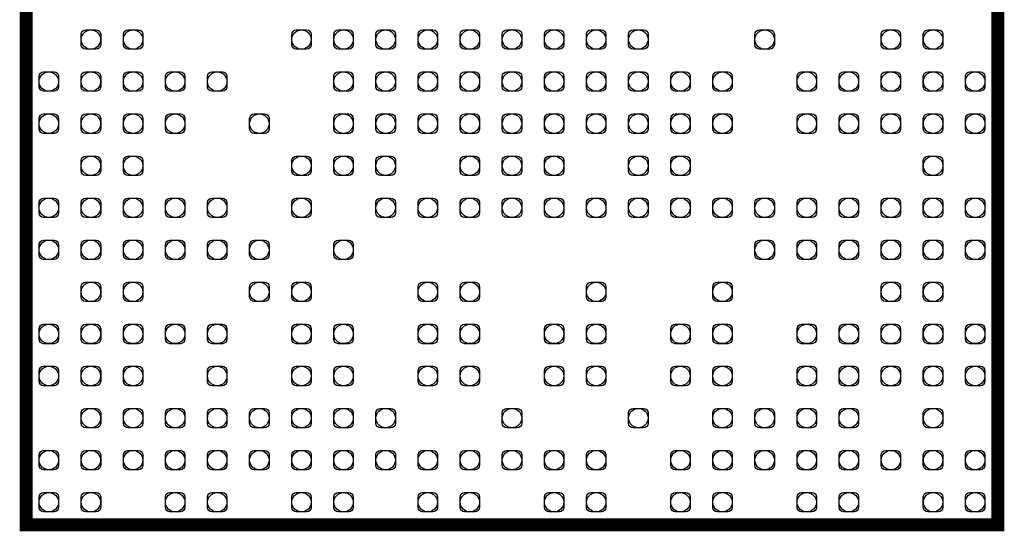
# Model space of a CAD drawing. Extents: x 3.3 to 101, y -2.6 to 59.9.
# Tile 3 of 7: x 34.6 to 49.8, y 16.5 to 24.4. Entities that reach past the tile are written whole.
import ezdxf

# ---------------------------------------------------------------- set-up
doc = ezdxf.new("R2010")
doc.units = 0
doc.header["$MEASUREMENT"] = 0
for name, color, linetype in [('PG_SILKSCREEN_TOP', 5, 'CONTINUOUS'), ('PIN_PASTEMASK_TOP', 8, 'CONTINUOUS'), ('PIN_TOP', 6, 'CONTINUOUS')]:
    doc.layers.add(name, color=color, linetype=linetype)

msp = doc.modelspace()

# ---------------------------------------------------------------- linework, layer by layer
at = {"layer": 'PG_SILKSCREEN_TOP', "const_width": 0.199898}
msp.add_lwpolyline([(34.663888, 31.630112), (34.663888, 16.629888), (49.664112, 16.629888), (49.664112, 31.630112)], close=True, dxfattribs=at)
at = {"layer": 'PIN_PASTEMASK_TOP'}
for points in [[(35.743896, 24.280114, -0.41413), (35.814, 24.21001), (35.814, 24.04999, -0.41413), (35.743896, 23.979886), (35.583876, 23.979886, -0.41413), (35.513772, 24.04999), (35.513772, 24.21001, -0.41413), (35.583876, 24.280114)], [(36.394136, 24.280114, -0.41413), (36.46424, 24.21001), (36.46424, 24.04999, -0.41413), (36.394136, 23.979886), (36.234116, 23.979886, -0.41413), (36.164012, 24.04999), (36.164012, 24.21001, -0.41413), (36.234116, 24.280114)], [(38.99408, 24.280114, -0.41413), (39.064184, 24.21001), (39.064184, 24.04999, -0.41413), (38.99408, 23.979886), (38.83406, 23.979886, -0.41413), (38.763956, 24.04999), (38.763956, 24.21001, -0.41413), (38.83406, 24.280114)], [(39.644066, 24.280114, -0.41413), (39.71417, 24.21001), (39.71417, 24.04999, -0.41413), (39.644066, 23.979886), (39.484046, 23.979886, -0.41413), (39.413942, 24.04999), (39.413942, 24.21001, -0.41413), (39.484046, 24.280114)], [(40.294052, 24.280114, -0.41413), (40.364156, 24.21001), (40.364156, 24.04999, -0.41413), (40.294052, 23.979886), (40.134032, 23.979886, -0.41413), (40.063928, 24.04999), (40.063928, 24.21001, -0.41413), (40.134032, 24.280114)], [(40.944038, 24.280114, -0.41413), (41.014142, 24.21001), (41.014142, 24.04999, -0.41413), (40.944038, 23.979886), (40.784018, 23.979886, -0.41413), (40.713914, 24.04999), (40.713914, 24.21001, -0.41413), (40.784018, 24.280114)], [(41.594024, 24.280114, -0.41413), (41.664128, 24.21001), (41.664128, 24.04999, -0.41413), (41.594024, 23.979886), (41.434004, 23.979886, -0.41413), (41.3639, 24.04999), (41.3639, 24.21001, -0.41413), (41.434004, 24.280114)], [(42.24401, 24.280114, -0.41413), (42.314114, 24.21001), (42.314114, 24.04999, -0.41413), (42.24401, 23.979886), (42.08399, 23.979886, -0.41413), (42.013886, 24.04999), (42.013886, 24.21001, -0.41413), (42.08399, 24.280114)], [(42.893996, 24.280114, -0.41413), (42.9641, 24.21001), (42.9641, 24.04999, -0.41413), (42.893996, 23.979886), (42.733976, 23.979886, -0.41413), (42.663872, 24.04999), (42.663872, 24.21001, -0.41413), (42.733976, 24.280114)], [(43.543982, 24.280114, -0.41413), (43.614086, 24.21001), (43.614086, 24.04999, -0.41413), (43.543982, 23.979886), (43.383962, 23.979886, -0.41413), (43.313858, 24.04999), (43.313858, 24.21001, -0.41413), (43.383962, 24.280114)], [(44.193968, 24.280114, -0.41413), (44.264072, 24.21001), (44.264072, 24.04999, -0.41413), (44.193968, 23.979886), (44.033948, 23.979886, -0.41413), (43.963844, 24.04999), (43.963844, 24.21001, -0.41413), (44.033948, 24.280114)], [(46.143926, 24.280114, -0.41413), (46.21403, 24.21001), (46.21403, 24.04999, -0.41413), (46.143926, 23.979886), (45.983906, 23.979886, -0.41413), (45.913802, 24.04999), (45.913802, 24.21001, -0.41413), (45.983906, 24.280114)], [(48.093884, 24.280114, -0.41413), (48.163988, 24.21001), (48.163988, 24.04999, -0.41413), (48.093884, 23.979886), (47.933864, 23.979886, -0.41413), (47.86376, 24.04999), (47.86376, 24.21001, -0.41413), (47.933864, 24.280114)], [(48.744124, 24.280114, -0.41413), (48.814228, 24.21001), (48.814228, 24.04999, -0.41413), (48.744124, 23.979886), (48.584104, 23.979886, -0.41413), (48.514, 24.04999), (48.514, 24.21001, -0.41413), (48.584104, 24.280114)], [(35.09391, 23.630128, -0.41413), (35.164014, 23.560024), (35.164014, 23.400004, -0.41413), (35.09391, 23.3299), (34.93389, 23.3299, -0.41413), (34.863786, 23.400004), (34.863786, 23.560024, -0.41413), (34.93389, 23.630128)], [(35.743896, 23.630128, -0.41413), (35.814, 23.560024), (35.814, 23.400004, -0.41413), (35.743896, 23.3299), (35.583876, 23.3299, -0.41413), (35.513772, 23.400004), (35.513772, 23.560024, -0.41413), (35.583876, 23.630128)], [(36.394136, 23.630128, -0.41413), (36.46424, 23.560024), (36.46424, 23.400004, -0.41413), (36.394136, 23.3299), (36.234116, 23.3299, -0.41413), (36.164012, 23.400004), (36.164012, 23.560024, -0.41413), (36.234116, 23.630128)], [(37.044122, 23.630128, -0.41413), (37.114226, 23.560024), (37.114226, 23.400004, -0.41413), (37.044122, 23.3299), (36.884102, 23.3299, -0.41413), (36.813998, 23.400004), (36.813998, 23.560024, -0.41413), (36.884102, 23.630128)], [(37.694108, 23.630128, -0.41413), (37.764212, 23.560024), (37.764212, 23.400004, -0.41413), (37.694108, 23.3299), (37.534088, 23.3299, -0.41413), (37.463984, 23.400004), (37.463984, 23.560024, -0.41413), (37.534088, 23.630128)], [(39.644066, 23.630128, -0.41413), (39.71417, 23.560024), (39.71417, 23.400004, -0.41413), (39.644066, 23.3299), (39.484046, 23.3299, -0.41413), (39.413942, 23.400004), (39.413942, 23.560024, -0.41413), (39.484046, 23.630128)], [(40.294052, 23.630128, -0.41413), (40.364156, 23.560024), (40.364156, 23.400004, -0.41413), (40.294052, 23.3299), (40.134032, 23.3299, -0.41413), (40.063928, 23.400004), (40.063928, 23.560024, -0.41413), (40.134032, 23.630128)], [(40.944038, 23.630128, -0.41413), (41.014142, 23.560024), (41.014142, 23.400004, -0.41413), (40.944038, 23.3299), (40.784018, 23.3299, -0.41413), (40.713914, 23.400004), (40.713914, 23.560024, -0.41413), (40.784018, 23.630128)], [(41.594024, 23.630128, -0.41413), (41.664128, 23.560024), (41.664128, 23.400004, -0.41413), (41.594024, 23.3299), (41.434004, 23.3299, -0.41413), (41.3639, 23.400004), (41.3639, 23.560024, -0.41413), (41.434004, 23.630128)], [(42.24401, 23.630128, -0.41413), (42.314114, 23.560024), (42.314114, 23.400004, -0.41413), (42.24401, 23.3299), (42.08399, 23.3299, -0.41413), (42.013886, 23.400004), (42.013886, 23.560024, -0.41413), (42.08399, 23.630128)], [(42.893996, 23.630128, -0.41413), (42.9641, 23.560024), (42.9641, 23.400004, -0.41413), (42.893996, 23.3299), (42.733976, 23.3299, -0.41413), (42.663872, 23.400004), (42.663872, 23.560024, -0.41413), (42.733976, 23.630128)], [(43.543982, 23.630128, -0.41413), (43.614086, 23.560024), (43.614086, 23.400004, -0.41413), (43.543982, 23.3299), (43.383962, 23.3299, -0.41413), (43.313858, 23.400004), (43.313858, 23.560024, -0.41413), (43.383962, 23.630128)], [(44.193968, 23.630128, -0.41413), (44.264072, 23.560024), (44.264072, 23.400004, -0.41413), (44.193968, 23.3299), (44.033948, 23.3299, -0.41413), (43.963844, 23.400004), (43.963844, 23.560024, -0.41413), (44.033948, 23.630128)], [(44.843954, 23.630128, -0.41413), (44.914058, 23.560024), (44.914058, 23.400004, -0.41413), (44.843954, 23.3299), (44.683934, 23.3299, -0.41413), (44.61383, 23.400004), (44.61383, 23.560024, -0.41413), (44.683934, 23.630128)], [(45.49394, 23.630128, -0.41413), (45.564044, 23.560024), (45.564044, 23.400004, -0.41413), (45.49394, 23.3299), (45.33392, 23.3299, -0.41413), (45.263816, 23.400004), (45.263816, 23.560024, -0.41413), (45.33392, 23.630128)], [(46.793912, 23.630128, -0.41413), (46.864016, 23.560024), (46.864016, 23.400004, -0.41413), (46.793912, 23.3299), (46.633892, 23.3299, -0.41413), (46.563788, 23.400004), (46.563788, 23.560024, -0.41413), (46.633892, 23.630128)], [(47.443898, 23.630128, -0.41413), (47.514002, 23.560024), (47.514002, 23.400004, -0.41413), (47.443898, 23.3299), (47.283878, 23.3299, -0.41413), (47.213774, 23.400004), (47.213774, 23.560024, -0.41413), (47.283878, 23.630128)], [(48.093884, 23.630128, -0.41413), (48.163988, 23.560024), (48.163988, 23.400004, -0.41413), (48.093884, 23.3299), (47.933864, 23.3299, -0.41413), (47.86376, 23.400004), (47.86376, 23.560024, -0.41413), (47.933864, 23.630128)], [(48.744124, 23.630128, -0.41413), (48.814228, 23.560024), (48.814228, 23.400004, -0.41413), (48.744124, 23.3299), (48.584104, 23.3299, -0.41413), (48.514, 23.400004), (48.514, 23.560024, -0.41413), (48.584104, 23.630128)], [(49.39411, 23.630128, -0.41413), (49.464214, 23.560024), (49.464214, 23.400004, -0.41413), (49.39411, 23.3299), (49.23409, 23.3299, -0.41413), (49.163986, 23.400004), (49.163986, 23.560024, -0.41413), (49.23409, 23.630128)], [(35.09391, 22.980142, -0.41413), (35.164014, 22.910038), (35.164014, 22.750018, -0.41413), (35.09391, 22.679914), (34.93389, 22.679914, -0.41413), (34.863786, 22.750018), (34.863786, 22.910038, -0.41413), (34.93389, 22.980142)], [(35.743896, 22.980142, -0.41413), (35.814, 22.910038), (35.814, 22.750018, -0.41413), (35.743896, 22.679914), (35.583876, 22.679914, -0.41413), (35.513772, 22.750018), (35.513772, 22.910038, -0.41413), (35.583876, 22.980142)], [(36.394136, 22.980142, -0.41413), (36.46424, 22.910038), (36.46424, 22.750018, -0.41413), (36.394136, 22.679914), (36.234116, 22.679914, -0.41413), (36.164012, 22.750018), (36.164012, 22.910038, -0.41413), (36.234116, 22.980142)], [(37.044122, 22.980142, -0.41413), (37.114226, 22.910038), (37.114226, 22.750018, -0.41413), (37.044122, 22.679914), (36.884102, 22.679914, -0.41413), (36.813998, 22.750018), (36.813998, 22.910038, -0.41413), (36.884102, 22.980142)], [(38.344094, 22.980142, -0.41413), (38.414198, 22.910038), (38.414198, 22.750018, -0.41413), (38.344094, 22.679914), (38.184074, 22.679914, -0.41413), (38.11397, 22.750018), (38.11397, 22.910038, -0.41413), (38.184074, 22.980142)], [(39.644066, 22.980142, -0.41413), (39.71417, 22.910038), (39.71417, 22.750018, -0.41413), (39.644066, 22.679914), (39.484046, 22.679914, -0.41413), (39.413942, 22.750018), (39.413942, 22.910038, -0.41413), (39.484046, 22.980142)], [(40.294052, 22.980142, -0.41413), (40.364156, 22.910038), (40.364156, 22.750018, -0.41413), (40.294052, 22.679914), (40.134032, 22.679914, -0.41413), (40.063928, 22.750018), (40.063928, 22.910038, -0.41413), (40.134032, 22.980142)], [(40.944038, 22.980142, -0.41413), (41.014142, 22.910038), (41.014142, 22.750018, -0.41413), (40.944038, 22.679914), (40.784018, 22.679914, -0.41413), (40.713914, 22.750018), (40.713914, 22.910038, -0.41413), (40.784018, 22.980142)], [(41.594024, 22.980142, -0.41413), (41.664128, 22.910038), (41.664128, 22.750018, -0.41413), (41.594024, 22.679914), (41.434004, 22.679914, -0.41413), (41.3639, 22.750018), (41.3639, 22.910038, -0.41413), (41.434004, 22.980142)], [(42.24401, 22.980142, -0.41413), (42.314114, 22.910038), (42.314114, 22.750018, -0.41413), (42.24401, 22.679914), (42.08399, 22.679914, -0.41413), (42.013886, 22.750018), (42.013886, 22.910038, -0.41413), (42.08399, 22.980142)], [(42.893996, 22.980142, -0.41413), (42.9641, 22.910038), (42.9641, 22.750018, -0.41413), (42.893996, 22.679914), (42.733976, 22.679914, -0.41413), (42.663872, 22.750018), (42.663872, 22.910038, -0.41413), (42.733976, 22.980142)], [(43.543982, 22.980142, -0.41413), (43.614086, 22.910038), (43.614086, 22.750018, -0.41413), (43.543982, 22.679914), (43.383962, 22.679914, -0.41413), (43.313858, 22.750018), (43.313858, 22.910038, -0.41413), (43.383962, 22.980142)], [(44.193968, 22.980142, -0.41413), (44.264072, 22.910038), (44.264072, 22.750018, -0.41413), (44.193968, 22.679914), (44.033948, 22.679914, -0.41413), (43.963844, 22.750018), (43.963844, 22.910038, -0.41413), (44.033948, 22.980142)], [(44.843954, 22.980142, -0.41413), (44.914058, 22.910038), (44.914058, 22.750018, -0.41413), (44.843954, 22.679914), (44.683934, 22.679914, -0.41413), (44.61383, 22.750018), (44.61383, 22.910038, -0.41413), (44.683934, 22.980142)], [(45.49394, 22.980142, -0.41413), (45.564044, 22.910038), (45.564044, 22.750018, -0.41413), (45.49394, 22.679914), (45.33392, 22.679914, -0.41413), (45.263816, 22.750018), (45.263816, 22.910038, -0.41413), (45.33392, 22.980142)], [(46.793912, 22.980142, -0.41413), (46.864016, 22.910038), (46.864016, 22.750018, -0.41413), (46.793912, 22.679914), (46.633892, 22.679914, -0.41413), (46.563788, 22.750018), (46.563788, 22.910038, -0.41413), (46.633892, 22.980142)], [(47.443898, 22.980142, -0.41413), (47.514002, 22.910038), (47.514002, 22.750018, -0.41413), (47.443898, 22.679914), (47.283878, 22.679914, -0.41413), (47.213774, 22.750018), (47.213774, 22.910038, -0.41413), (47.283878, 22.980142)], [(48.093884, 22.980142, -0.41413), (48.163988, 22.910038), (48.163988, 22.750018, -0.41413), (48.093884, 22.679914), (47.933864, 22.679914, -0.41413), (47.86376, 22.750018), (47.86376, 22.910038, -0.41413), (47.933864, 22.980142)], [(48.744124, 22.980142, -0.41413), (48.814228, 22.910038), (48.814228, 22.750018, -0.41413), (48.744124, 22.679914), (48.584104, 22.679914, -0.41413), (48.514, 22.750018), (48.514, 22.910038, -0.41413), (48.584104, 22.980142)], [(49.39411, 22.980142, -0.41413), (49.464214, 22.910038), (49.464214, 22.750018, -0.41413), (49.39411, 22.679914), (49.23409, 22.679914, -0.41413), (49.163986, 22.750018), (49.163986, 22.910038, -0.41413), (49.23409, 22.980142)], [(35.743896, 22.330156, -0.41413), (35.814, 22.260052), (35.814, 22.100032, -0.41413), (35.743896, 22.029928), (35.583876, 22.029928, -0.41413), (35.513772, 22.100032), (35.513772, 22.260052, -0.41413), (35.583876, 22.330156)], [(36.394136, 22.330156, -0.41413), (36.46424, 22.260052), (36.46424, 22.100032, -0.41413), (36.394136, 22.029928), (36.234116, 22.029928, -0.41413), (36.164012, 22.100032), (36.164012, 22.260052, -0.41413), (36.234116, 22.330156)], [(38.99408, 22.330156, -0.41413), (39.064184, 22.260052), (39.064184, 22.100032, -0.41413), (38.99408, 22.029928), (38.83406, 22.029928, -0.41413), (38.763956, 22.100032), (38.763956, 22.260052, -0.41413), (38.83406, 22.330156)], [(39.644066, 22.330156, -0.41413), (39.71417, 22.260052), (39.71417, 22.100032, -0.41413), (39.644066, 22.029928), (39.484046, 22.029928, -0.41413), (39.413942, 22.100032), (39.413942, 22.260052, -0.41413), (39.484046, 22.330156)], [(40.294052, 22.330156, -0.41413), (40.364156, 22.260052), (40.364156, 22.100032, -0.41413), (40.294052, 22.029928), (40.134032, 22.029928, -0.41413), (40.063928, 22.100032), (40.063928, 22.260052, -0.41413), (40.134032, 22.330156)], [(41.594024, 22.330156, -0.41413), (41.664128, 22.260052), (41.664128, 22.100032, -0.41413), (41.594024, 22.029928), (41.434004, 22.029928, -0.41413), (41.3639, 22.100032), (41.3639, 22.260052, -0.41413), (41.434004, 22.330156)], [(42.24401, 22.330156, -0.41413), (42.314114, 22.260052), (42.314114, 22.100032, -0.41413), (42.24401, 22.029928), (42.08399, 22.029928, -0.41413), (42.013886, 22.100032), (42.013886, 22.260052, -0.41413), (42.08399, 22.330156)], [(42.893996, 22.330156, -0.41413), (42.9641, 22.260052), (42.9641, 22.100032, -0.41413), (42.893996, 22.029928), (42.733976, 22.029928, -0.41413), (42.663872, 22.100032), (42.663872, 22.260052, -0.41413), (42.733976, 22.330156)], [(44.193968, 22.330156, -0.41413), (44.264072, 22.260052), (44.264072, 22.100032, -0.41413), (44.193968, 22.029928), (44.033948, 22.029928, -0.41413), (43.963844, 22.100032), (43.963844, 22.260052, -0.41413), (44.033948, 22.330156)], [(44.843954, 22.330156, -0.41413), (44.914058, 22.260052), (44.914058, 22.100032, -0.41413), (44.843954, 22.029928), (44.683934, 22.029928, -0.41413), (44.61383, 22.100032), (44.61383, 22.260052, -0.41413), (44.683934, 22.330156)], [(48.744124, 22.330156, -0.41413), (48.814228, 22.260052), (48.814228, 22.100032, -0.41413), (48.744124, 22.029928), (48.584104, 22.029928, -0.41413), (48.514, 22.100032), (48.514, 22.260052, -0.41413), (48.584104, 22.330156)], [(35.09391, 21.68017, -0.41413), (35.164014, 21.610066), (35.164014, 21.450046, -0.41413), (35.09391, 21.379942), (34.93389, 21.379942, -0.41413), (34.863786, 21.450046), (34.863786, 21.610066, -0.41413), (34.93389, 21.68017)], [(35.743896, 21.68017, -0.41413), (35.814, 21.610066), (35.814, 21.450046, -0.41413), (35.743896, 21.379942), (35.583876, 21.379942, -0.41413), (35.513772, 21.450046), (35.513772, 21.610066, -0.41413), (35.583876, 21.68017)], [(36.394136, 21.68017, -0.41413), (36.46424, 21.610066), (36.46424, 21.450046, -0.41413), (36.394136, 21.379942), (36.234116, 21.379942, -0.41413), (36.164012, 21.450046), (36.164012, 21.610066, -0.41413), (36.234116, 21.68017)], [(37.044122, 21.68017, -0.41413), (37.114226, 21.610066), (37.114226, 21.450046, -0.41413), (37.044122, 21.379942), (36.884102, 21.379942, -0.41413), (36.813998, 21.450046), (36.813998, 21.610066, -0.41413), (36.884102, 21.68017)], [(37.694108, 21.68017, -0.41413), (37.764212, 21.610066), (37.764212, 21.450046, -0.41413), (37.694108, 21.379942), (37.534088, 21.379942, -0.41413), (37.463984, 21.450046), (37.463984, 21.610066, -0.41413), (37.534088, 21.68017)], [(38.99408, 21.68017, -0.41413), (39.064184, 21.610066), (39.064184, 21.450046, -0.41413), (38.99408, 21.379942), (38.83406, 21.379942, -0.41413), (38.763956, 21.450046), (38.763956, 21.610066, -0.41413), (38.83406, 21.68017)], [(40.294052, 21.68017, -0.41413), (40.364156, 21.610066), (40.364156, 21.450046, -0.41413), (40.294052, 21.379942), (40.134032, 21.379942, -0.41413), (40.063928, 21.450046), (40.063928, 21.610066, -0.41413), (40.134032, 21.68017)], [(40.944038, 21.68017, -0.41413), (41.014142, 21.610066), (41.014142, 21.450046, -0.41413), (40.944038, 21.379942), (40.784018, 21.379942, -0.41413), (40.713914, 21.450046), (40.713914, 21.610066, -0.41413), (40.784018, 21.68017)], [(41.594024, 21.68017, -0.41413), (41.664128, 21.610066), (41.664128, 21.450046, -0.41413), (41.594024, 21.379942), (41.434004, 21.379942, -0.41413), (41.3639, 21.450046), (41.3639, 21.610066, -0.41413), (41.434004, 21.68017)], [(42.24401, 21.68017, -0.41413), (42.314114, 21.610066), (42.314114, 21.450046, -0.41413), (42.24401, 21.379942), (42.08399, 21.379942, -0.41413), (42.013886, 21.450046), (42.013886, 21.610066, -0.41413), (42.08399, 21.68017)], [(42.893996, 21.68017, -0.41413), (42.9641, 21.610066), (42.9641, 21.450046, -0.41413), (42.893996, 21.379942), (42.733976, 21.379942, -0.41413), (42.663872, 21.450046), (42.663872, 21.610066, -0.41413), (42.733976, 21.68017)], [(43.543982, 21.68017, -0.41413), (43.614086, 21.610066), (43.614086, 21.450046, -0.41413), (43.543982, 21.379942), (43.383962, 21.379942, -0.41413), (43.313858, 21.450046), (43.313858, 21.610066, -0.41413), (43.383962, 21.68017)], [(44.193968, 21.68017, -0.41413), (44.264072, 21.610066), (44.264072, 21.450046, -0.41413), (44.193968, 21.379942), (44.033948, 21.379942, -0.41413), (43.963844, 21.450046), (43.963844, 21.610066, -0.41413), (44.033948, 21.68017)], [(44.843954, 21.68017, -0.41413), (44.914058, 21.610066), (44.914058, 21.450046, -0.41413), (44.843954, 21.379942), (44.683934, 21.379942, -0.41413), (44.61383, 21.450046), (44.61383, 21.610066, -0.41413), (44.683934, 21.68017)], [(45.49394, 21.68017, -0.41413), (45.564044, 21.610066), (45.564044, 21.450046, -0.41413), (45.49394, 21.379942), (45.33392, 21.379942, -0.41413), (45.263816, 21.450046), (45.263816, 21.610066, -0.41413), (45.33392, 21.68017)], [(46.143926, 21.68017, -0.41413), (46.21403, 21.610066), (46.21403, 21.450046, -0.41413), (46.143926, 21.379942), (45.983906, 21.379942, -0.41413), (45.913802, 21.450046), (45.913802, 21.610066, -0.41413), (45.983906, 21.68017)], [(46.793912, 21.68017, -0.41413), (46.864016, 21.610066), (46.864016, 21.450046, -0.41413), (46.793912, 21.379942), (46.633892, 21.379942, -0.41413), (46.563788, 21.450046), (46.563788, 21.610066, -0.41413), (46.633892, 21.68017)], [(47.443898, 21.68017, -0.41413), (47.514002, 21.610066), (47.514002, 21.450046, -0.41413), (47.443898, 21.379942), (47.283878, 21.379942, -0.41413), (47.213774, 21.450046), (47.213774, 21.610066, -0.41413), (47.283878, 21.68017)], [(48.093884, 21.68017, -0.41413), (48.163988, 21.610066), (48.163988, 21.450046, -0.41413), (48.093884, 21.379942), (47.933864, 21.379942, -0.41413), (47.86376, 21.450046), (47.86376, 21.610066, -0.41413), (47.933864, 21.68017)], [(48.744124, 21.68017, -0.41413), (48.814228, 21.610066), (48.814228, 21.450046, -0.41413), (48.744124, 21.379942), (48.584104, 21.379942, -0.41413), (48.514, 21.450046), (48.514, 21.610066, -0.41413), (48.584104, 21.68017)], [(49.39411, 21.68017, -0.41413), (49.464214, 21.610066), (49.464214, 21.450046, -0.41413), (49.39411, 21.379942), (49.23409, 21.379942, -0.41413), (49.163986, 21.450046), (49.163986, 21.610066, -0.41413), (49.23409, 21.68017)], [(35.09391, 21.030184, -0.41413), (35.164014, 20.96008), (35.164014, 20.80006, -0.41413), (35.09391, 20.729956), (34.93389, 20.729956, -0.41413), (34.863786, 20.80006), (34.863786, 20.96008, -0.41413), (34.93389, 21.030184)], [(35.743896, 21.030184, -0.41413), (35.814, 20.96008), (35.814, 20.80006, -0.41413), (35.743896, 20.729956), (35.583876, 20.729956, -0.41413), (35.513772, 20.80006), (35.513772, 20.96008, -0.41413), (35.583876, 21.030184)], [(36.394136, 21.030184, -0.41413), (36.46424, 20.96008), (36.46424, 20.80006, -0.41413), (36.394136, 20.729956), (36.234116, 20.729956, -0.41413), (36.164012, 20.80006), (36.164012, 20.96008, -0.41413), (36.234116, 21.030184)], [(37.044122, 21.030184, -0.41413), (37.114226, 20.96008), (37.114226, 20.80006, -0.41413), (37.044122, 20.729956), (36.884102, 20.729956, -0.41413), (36.813998, 20.80006), (36.813998, 20.96008, -0.41413), (36.884102, 21.030184)], [(37.694108, 21.030184, -0.41413), (37.764212, 20.96008), (37.764212, 20.80006, -0.41413), (37.694108, 20.729956), (37.534088, 20.729956, -0.41413), (37.463984, 20.80006), (37.463984, 20.96008, -0.41413), (37.534088, 21.030184)], [(38.344094, 21.030184, -0.41413), (38.414198, 20.96008), (38.414198, 20.80006, -0.41413), (38.344094, 20.729956), (38.184074, 20.729956, -0.41413), (38.11397, 20.80006), (38.11397, 20.96008, -0.41413), (38.184074, 21.030184)], [(39.644066, 21.030184, -0.41413), (39.71417, 20.96008), (39.71417, 20.80006, -0.41413), (39.644066, 20.729956), (39.484046, 20.729956, -0.41413), (39.413942, 20.80006), (39.413942, 20.96008, -0.41413), (39.484046, 21.030184)], [(46.143926, 21.030184, -0.41413), (46.21403, 20.96008), (46.21403, 20.80006, -0.41413), (46.143926, 20.729956), (45.983906, 20.729956, -0.41413), (45.913802, 20.80006), (45.913802, 20.96008, -0.41413), (45.983906, 21.030184)], [(46.793912, 21.030184, -0.41413), (46.864016, 20.96008), (46.864016, 20.80006, -0.41413), (46.793912, 20.729956), (46.633892, 20.729956, -0.41413), (46.563788, 20.80006), (46.563788, 20.96008, -0.41413), (46.633892, 21.030184)], [(47.443898, 21.030184, -0.41413), (47.514002, 20.96008), (47.514002, 20.80006, -0.41413), (47.443898, 20.729956), (47.283878, 20.729956, -0.41413), (47.213774, 20.80006), (47.213774, 20.96008, -0.41413), (47.283878, 21.030184)], [(48.093884, 21.030184, -0.41413), (48.163988, 20.96008), (48.163988, 20.80006, -0.41413), (48.093884, 20.729956), (47.933864, 20.729956, -0.41413), (47.86376, 20.80006), (47.86376, 20.96008, -0.41413), (47.933864, 21.030184)], [(48.744124, 21.030184, -0.41413), (48.814228, 20.96008), (48.814228, 20.80006, -0.41413), (48.744124, 20.729956), (48.584104, 20.729956, -0.41413), (48.514, 20.80006), (48.514, 20.96008, -0.41413), (48.584104, 21.030184)], [(49.39411, 21.030184, -0.41413), (49.464214, 20.96008), (49.464214, 20.80006, -0.41413), (49.39411, 20.729956), (49.23409, 20.729956, -0.41413), (49.163986, 20.80006), (49.163986, 20.96008, -0.41413), (49.23409, 21.030184)], [(35.743896, 20.380198, -0.41413), (35.814, 20.310094), (35.814, 20.150074, -0.41413), (35.743896, 20.07997), (35.583876, 20.07997, -0.41413), (35.513772, 20.150074), (35.513772, 20.310094, -0.41413), (35.583876, 20.380198)], [(36.394136, 20.380198, -0.41413), (36.46424, 20.310094), (36.46424, 20.150074, -0.41413), (36.394136, 20.07997), (36.234116, 20.07997, -0.41413), (36.164012, 20.150074), (36.164012, 20.310094, -0.41413), (36.234116, 20.380198)], [(38.344094, 20.380198, -0.41413), (38.414198, 20.310094), (38.414198, 20.150074, -0.41413), (38.344094, 20.07997), (38.184074, 20.07997, -0.41413), (38.11397, 20.150074), (38.11397, 20.310094, -0.41413), (38.184074, 20.380198)], [(38.99408, 20.380198, -0.41413), (39.064184, 20.310094), (39.064184, 20.150074, -0.41413), (38.99408, 20.07997), (38.83406, 20.07997, -0.41413), (38.763956, 20.150074), (38.763956, 20.310094, -0.41413), (38.83406, 20.380198)], [(40.944038, 20.380198, -0.41413), (41.014142, 20.310094), (41.014142, 20.150074, -0.41413), (40.944038, 20.07997), (40.784018, 20.07997, -0.41413), (40.713914, 20.150074), (40.713914, 20.310094, -0.41413), (40.784018, 20.380198)], [(41.594024, 20.380198, -0.41413), (41.664128, 20.310094), (41.664128, 20.150074, -0.41413), (41.594024, 20.07997), (41.434004, 20.07997, -0.41413), (41.3639, 20.150074), (41.3639, 20.310094, -0.41413), (41.434004, 20.380198)], [(43.543982, 20.380198, -0.41413), (43.614086, 20.310094), (43.614086, 20.150074, -0.41413), (43.543982, 20.07997), (43.383962, 20.07997, -0.41413), (43.313858, 20.150074), (43.313858, 20.310094, -0.41413), (43.383962, 20.380198)], [(45.49394, 20.380198, -0.41413), (45.564044, 20.310094), (45.564044, 20.150074, -0.41413), (45.49394, 20.07997), (45.33392, 20.07997, -0.41413), (45.263816, 20.150074), (45.263816, 20.310094, -0.41413), (45.33392, 20.380198)], [(48.093884, 20.380198, -0.41413), (48.163988, 20.310094), (48.163988, 20.150074, -0.41413), (48.093884, 20.07997), (47.933864, 20.07997, -0.41413), (47.86376, 20.150074), (47.86376, 20.310094, -0.41413), (47.933864, 20.380198)], [(48.744124, 20.380198, -0.41413), (48.814228, 20.310094), (48.814228, 20.150074, -0.41413), (48.744124, 20.07997), (48.584104, 20.07997, -0.41413), (48.514, 20.150074), (48.514, 20.310094, -0.41413), (48.584104, 20.380198)], [(35.09391, 19.730212, -0.41413), (35.164014, 19.660108), (35.164014, 19.500088, -0.41413), (35.09391, 19.429984), (34.93389, 19.429984, -0.41413), (34.863786, 19.500088), (34.863786, 19.660108, -0.41413), (34.93389, 19.730212)], [(35.743896, 19.730212, -0.41413), (35.814, 19.660108), (35.814, 19.500088, -0.41413), (35.743896, 19.429984), (35.583876, 19.429984, -0.41413), (35.513772, 19.500088), (35.513772, 19.660108, -0.41413), (35.583876, 19.730212)], [(36.394136, 19.730212, -0.41413), (36.46424, 19.660108), (36.46424, 19.500088, -0.41413), (36.394136, 19.429984), (36.234116, 19.429984, -0.41413), (36.164012, 19.500088), (36.164012, 19.660108, -0.41413), (36.234116, 19.730212)], [(37.044122, 19.730212, -0.41413), (37.114226, 19.660108), (37.114226, 19.500088, -0.41413), (37.044122, 19.429984), (36.884102, 19.429984, -0.41413), (36.813998, 19.500088), (36.813998, 19.660108, -0.41413), (36.884102, 19.730212)], [(37.694108, 19.730212, -0.41413), (37.764212, 19.660108), (37.764212, 19.500088, -0.41413), (37.694108, 19.429984), (37.534088, 19.429984, -0.41413), (37.463984, 19.500088), (37.463984, 19.660108, -0.41413), (37.534088, 19.730212)], [(38.99408, 19.730212, -0.41413), (39.064184, 19.660108), (39.064184, 19.500088, -0.41413), (38.99408, 19.429984), (38.83406, 19.429984, -0.41413), (38.763956, 19.500088), (38.763956, 19.660108, -0.41413), (38.83406, 19.730212)], [(39.644066, 19.730212, -0.41413), (39.71417, 19.660108), (39.71417, 19.500088, -0.41413), (39.644066, 19.429984), (39.484046, 19.429984, -0.41413), (39.413942, 19.500088), (39.413942, 19.660108, -0.41413), (39.484046, 19.730212)], [(40.944038, 19.730212, -0.41413), (41.014142, 19.660108), (41.014142, 19.500088, -0.41413), (40.944038, 19.429984), (40.784018, 19.429984, -0.41413), (40.713914, 19.500088), (40.713914, 19.660108, -0.41413), (40.784018, 19.730212)], [(41.594024, 19.730212, -0.41413), (41.664128, 19.660108), (41.664128, 19.500088, -0.41413), (41.594024, 19.429984), (41.434004, 19.429984, -0.41413), (41.3639, 19.500088), (41.3639, 19.660108, -0.41413), (41.434004, 19.730212)], [(42.893996, 19.730212, -0.41413), (42.9641, 19.660108), (42.9641, 19.500088, -0.41413), (42.893996, 19.429984), (42.733976, 19.429984, -0.41413), (42.663872, 19.500088), (42.663872, 19.660108, -0.41413), (42.733976, 19.730212)], [(43.543982, 19.730212, -0.41413), (43.614086, 19.660108), (43.614086, 19.500088, -0.41413), (43.543982, 19.429984), (43.383962, 19.429984, -0.41413), (43.313858, 19.500088), (43.313858, 19.660108, -0.41413), (43.383962, 19.730212)], [(44.843954, 19.730212, -0.41413), (44.914058, 19.660108), (44.914058, 19.500088, -0.41413), (44.843954, 19.429984), (44.683934, 19.429984, -0.41413), (44.61383, 19.500088), (44.61383, 19.660108, -0.41413), (44.683934, 19.730212)], [(45.49394, 19.730212, -0.41413), (45.564044, 19.660108), (45.564044, 19.500088, -0.41413), (45.49394, 19.429984), (45.33392, 19.429984, -0.41413), (45.263816, 19.500088), (45.263816, 19.660108, -0.41413), (45.33392, 19.730212)], [(46.793912, 19.730212, -0.41413), (46.864016, 19.660108), (46.864016, 19.500088, -0.41413), (46.793912, 19.429984), (46.633892, 19.429984, -0.41413), (46.563788, 19.500088), (46.563788, 19.660108, -0.41413), (46.633892, 19.730212)], [(47.443898, 19.730212, -0.41413), (47.514002, 19.660108), (47.514002, 19.500088, -0.41413), (47.443898, 19.429984), (47.283878, 19.429984, -0.41413), (47.213774, 19.500088), (47.213774, 19.660108, -0.41413), (47.283878, 19.730212)], [(48.093884, 19.730212, -0.41413), (48.163988, 19.660108), (48.163988, 19.500088, -0.41413), (48.093884, 19.429984), (47.933864, 19.429984, -0.41413), (47.86376, 19.500088), (47.86376, 19.660108, -0.41413), (47.933864, 19.730212)], [(48.744124, 19.730212, -0.41413), (48.814228, 19.660108), (48.814228, 19.500088, -0.41413), (48.744124, 19.429984), (48.584104, 19.429984, -0.41413), (48.514, 19.500088), (48.514, 19.660108, -0.41413), (48.584104, 19.730212)], [(49.39411, 19.730212, -0.41413), (49.464214, 19.660108), (49.464214, 19.500088, -0.41413), (49.39411, 19.429984), (49.23409, 19.429984, -0.41413), (49.163986, 19.500088), (49.163986, 19.660108, -0.41413), (49.23409, 19.730212)], [(35.09391, 19.080226, -0.41413), (35.164014, 19.010122), (35.164014, 18.850102, -0.41413), (35.09391, 18.779998), (34.93389, 18.779998, -0.41413), (34.863786, 18.850102), (34.863786, 19.010122, -0.41413), (34.93389, 19.080226)], [(35.743896, 19.080226, -0.41413), (35.814, 19.010122), (35.814, 18.850102, -0.41413), (35.743896, 18.779998), (35.583876, 18.779998, -0.41413), (35.513772, 18.850102), (35.513772, 19.010122, -0.41413), (35.583876, 19.080226)], [(36.394136, 19.080226, -0.41413), (36.46424, 19.010122), (36.46424, 18.850102, -0.41413), (36.394136, 18.779998), (36.234116, 18.779998, -0.41413), (36.164012, 18.850102), (36.164012, 19.010122, -0.41413), (36.234116, 19.080226)], [(37.694108, 19.080226, -0.41413), (37.764212, 19.010122), (37.764212, 18.850102, -0.41413), (37.694108, 18.779998), (37.534088, 18.779998, -0.41413), (37.463984, 18.850102), (37.463984, 19.010122, -0.41413), (37.534088, 19.080226)], [(38.99408, 19.080226, -0.41413), (39.064184, 19.010122), (39.064184, 18.850102, -0.41413), (38.99408, 18.779998), (38.83406, 18.779998, -0.41413), (38.763956, 18.850102), (38.763956, 19.010122, -0.41413), (38.83406, 19.080226)], [(39.644066, 19.080226, -0.41413), (39.71417, 19.010122), (39.71417, 18.850102, -0.41413), (39.644066, 18.779998), (39.484046, 18.779998, -0.41413), (39.413942, 18.850102), (39.413942, 19.010122, -0.41413), (39.484046, 19.080226)], [(40.944038, 19.080226, -0.41413), (41.014142, 19.010122), (41.014142, 18.850102, -0.41413), (40.944038, 18.779998), (40.784018, 18.779998, -0.41413), (40.713914, 18.850102), (40.713914, 19.010122, -0.41413), (40.784018, 19.080226)], [(41.594024, 19.080226, -0.41413), (41.664128, 19.010122), (41.664128, 18.850102, -0.41413), (41.594024, 18.779998), (41.434004, 18.779998, -0.41413), (41.3639, 18.850102), (41.3639, 19.010122, -0.41413), (41.434004, 19.080226)], [(42.893996, 19.080226, -0.41413), (42.9641, 19.010122), (42.9641, 18.850102, -0.41413), (42.893996, 18.779998), (42.733976, 18.779998, -0.41413), (42.663872, 18.850102), (42.663872, 19.010122, -0.41413), (42.733976, 19.080226)], [(43.543982, 19.080226, -0.41413), (43.614086, 19.010122), (43.614086, 18.850102, -0.41413), (43.543982, 18.779998), (43.383962, 18.779998, -0.41413), (43.313858, 18.850102), (43.313858, 19.010122, -0.41413), (43.383962, 19.080226)], [(44.843954, 19.080226, -0.41413), (44.914058, 19.010122), (44.914058, 18.850102, -0.41413), (44.843954, 18.779998), (44.683934, 18.779998, -0.41413), (44.61383, 18.850102), (44.61383, 19.010122, -0.41413), (44.683934, 19.080226)], [(45.49394, 19.080226, -0.41413), (45.564044, 19.010122), (45.564044, 18.850102, -0.41413), (45.49394, 18.779998), (45.33392, 18.779998, -0.41413), (45.263816, 18.850102), (45.263816, 19.010122, -0.41413), (45.33392, 19.080226)], [(46.793912, 19.080226, -0.41413), (46.864016, 19.010122), (46.864016, 18.850102, -0.41413), (46.793912, 18.779998), (46.633892, 18.779998, -0.41413), (46.563788, 18.850102), (46.563788, 19.010122, -0.41413), (46.633892, 19.080226)], [(47.443898, 19.080226, -0.41413), (47.514002, 19.010122), (47.514002, 18.850102, -0.41413), (47.443898, 18.779998), (47.283878, 18.779998, -0.41413), (47.213774, 18.850102), (47.213774, 19.010122, -0.41413), (47.283878, 19.080226)], [(48.093884, 19.080226, -0.41413), (48.163988, 19.010122), (48.163988, 18.850102, -0.41413), (48.093884, 18.779998), (47.933864, 18.779998, -0.41413), (47.86376, 18.850102), (47.86376, 19.010122, -0.41413), (47.933864, 19.080226)], [(48.744124, 19.080226, -0.41413), (48.814228, 19.010122), (48.814228, 18.850102, -0.41413), (48.744124, 18.779998), (48.584104, 18.779998, -0.41413), (48.514, 18.850102), (48.514, 19.010122, -0.41413), (48.584104, 19.080226)], [(49.39411, 19.080226, -0.41413), (49.464214, 19.010122), (49.464214, 18.850102, -0.41413), (49.39411, 18.779998), (49.23409, 18.779998, -0.41413), (49.163986, 18.850102), (49.163986, 19.010122, -0.41413), (49.23409, 19.080226)], [(35.743896, 18.43024, -0.41413), (35.814, 18.360136), (35.814, 18.200116, -0.41413), (35.743896, 18.130012), (35.583876, 18.130012, -0.41413), (35.513772, 18.200116), (35.513772, 18.360136, -0.41413), (35.583876, 18.43024)], [(36.394136, 18.43024, -0.41413), (36.46424, 18.360136), (36.46424, 18.200116, -0.41413), (36.394136, 18.130012), (36.234116, 18.130012, -0.41413), (36.164012, 18.200116), (36.164012, 18.360136, -0.41413), (36.234116, 18.43024)], [(37.044122, 18.43024, -0.41413), (37.114226, 18.360136), (37.114226, 18.200116, -0.41413), (37.044122, 18.130012), (36.884102, 18.130012, -0.41413), (36.813998, 18.200116), (36.813998, 18.360136, -0.41413), (36.884102, 18.43024)], [(37.694108, 18.43024, -0.41413), (37.764212, 18.360136), (37.764212, 18.200116, -0.41413), (37.694108, 18.130012), (37.534088, 18.130012, -0.41413), (37.463984, 18.200116), (37.463984, 18.360136, -0.41413), (37.534088, 18.43024)], [(38.344094, 18.43024, -0.41413), (38.414198, 18.360136), (38.414198, 18.200116, -0.41413), (38.344094, 18.130012), (38.184074, 18.130012, -0.41413), (38.11397, 18.200116), (38.11397, 18.360136, -0.41413), (38.184074, 18.43024)], [(38.99408, 18.43024, -0.41413), (39.064184, 18.360136), (39.064184, 18.200116, -0.41413), (38.99408, 18.130012), (38.83406, 18.130012, -0.41413), (38.763956, 18.200116), (38.763956, 18.360136, -0.41413), (38.83406, 18.43024)], [(39.644066, 18.43024, -0.41413), (39.71417, 18.360136), (39.71417, 18.200116, -0.41413), (39.644066, 18.130012), (39.484046, 18.130012, -0.41413), (39.413942, 18.200116), (39.413942, 18.360136, -0.41413), (39.484046, 18.43024)], [(40.294052, 18.43024, -0.41413), (40.364156, 18.360136), (40.364156, 18.200116, -0.41413), (40.294052, 18.130012), (40.134032, 18.130012, -0.41413), (40.063928, 18.200116), (40.063928, 18.360136, -0.41413), (40.134032, 18.43024)], [(42.24401, 18.43024, -0.41413), (42.314114, 18.360136), (42.314114, 18.200116, -0.41413), (42.24401, 18.130012), (42.08399, 18.130012, -0.41413), (42.013886, 18.200116), (42.013886, 18.360136, -0.41413), (42.08399, 18.43024)], [(44.193968, 18.43024, -0.41413), (44.264072, 18.360136), (44.264072, 18.200116, -0.41413), (44.193968, 18.130012), (44.033948, 18.130012, -0.41413), (43.963844, 18.200116), (43.963844, 18.360136, -0.41413), (44.033948, 18.43024)], [(45.49394, 18.43024, -0.41413), (45.564044, 18.360136), (45.564044, 18.200116, -0.41413), (45.49394, 18.130012), (45.33392, 18.130012, -0.41413), (45.263816, 18.200116), (45.263816, 18.360136, -0.41413), (45.33392, 18.43024)], [(46.143926, 18.43024, -0.41413), (46.21403, 18.360136), (46.21403, 18.200116, -0.41413), (46.143926, 18.130012), (45.983906, 18.130012, -0.41413), (45.913802, 18.200116), (45.913802, 18.360136, -0.41413), (45.983906, 18.43024)], [(46.793912, 18.43024, -0.41413), (46.864016, 18.360136), (46.864016, 18.200116, -0.41413), (46.793912, 18.130012), (46.633892, 18.130012, -0.41413), (46.563788, 18.200116), (46.563788, 18.360136, -0.41413), (46.633892, 18.43024)], [(47.443898, 18.43024, -0.41413), (47.514002, 18.360136), (47.514002, 18.200116, -0.41413), (47.443898, 18.130012), (47.283878, 18.130012, -0.41413), (47.213774, 18.200116), (47.213774, 18.360136, -0.41413), (47.283878, 18.43024)], [(48.744124, 18.43024, -0.41413), (48.814228, 18.360136), (48.814228, 18.200116, -0.41413), (48.744124, 18.130012), (48.584104, 18.130012, -0.41413), (48.514, 18.200116), (48.514, 18.360136, -0.41413), (48.584104, 18.43024)], [(35.09391, 17.78, -0.41413), (35.164014, 17.709896), (35.164014, 17.549876, -0.41413), (35.09391, 17.479772), (34.93389, 17.479772, -0.41413), (34.863786, 17.549876), (34.863786, 17.709896, -0.41413), (34.93389, 17.78)], [(35.743896, 17.78, -0.41413), (35.814, 17.709896), (35.814, 17.549876, -0.41413), (35.743896, 17.479772), (35.583876, 17.479772, -0.41413), (35.513772, 17.549876), (35.513772, 17.709896, -0.41413), (35.583876, 17.78)], [(36.394136, 17.78, -0.41413), (36.46424, 17.709896), (36.46424, 17.549876, -0.41413), (36.394136, 17.479772), (36.234116, 17.479772, -0.41413), (36.164012, 17.549876), (36.164012, 17.709896, -0.41413), (36.234116, 17.78)], [(37.044122, 17.78, -0.41413), (37.114226, 17.709896), (37.114226, 17.549876, -0.41413), (37.044122, 17.479772), (36.884102, 17.479772, -0.41413), (36.813998, 17.549876), (36.813998, 17.709896, -0.41413), (36.884102, 17.78)], [(37.694108, 17.78, -0.41413), (37.764212, 17.709896), (37.764212, 17.549876, -0.41413), (37.694108, 17.479772), (37.534088, 17.479772, -0.41413), (37.463984, 17.549876), (37.463984, 17.709896, -0.41413), (37.534088, 17.78)], [(38.344094, 17.78, -0.41413), (38.414198, 17.709896), (38.414198, 17.549876, -0.41413), (38.344094, 17.479772), (38.184074, 17.479772, -0.41413), (38.11397, 17.549876), (38.11397, 17.709896, -0.41413), (38.184074, 17.78)], [(38.99408, 17.78, -0.41413), (39.064184, 17.709896), (39.064184, 17.549876, -0.41413), (38.99408, 17.479772), (38.83406, 17.479772, -0.41413), (38.763956, 17.549876), (38.763956, 17.709896, -0.41413), (38.83406, 17.78)], [(39.644066, 17.78, -0.41413), (39.71417, 17.709896), (39.71417, 17.549876, -0.41413), (39.644066, 17.479772), (39.484046, 17.479772, -0.41413), (39.413942, 17.549876), (39.413942, 17.709896, -0.41413), (39.484046, 17.78)], [(40.294052, 17.78, -0.41413), (40.364156, 17.709896), (40.364156, 17.549876, -0.41413), (40.294052, 17.479772), (40.134032, 17.479772, -0.41413), (40.063928, 17.549876), (40.063928, 17.709896, -0.41413), (40.134032, 17.78)], [(40.944038, 17.78, -0.41413), (41.014142, 17.709896), (41.014142, 17.549876, -0.41413), (40.944038, 17.479772), (40.784018, 17.479772, -0.41413), (40.713914, 17.549876), (40.713914, 17.709896, -0.41413), (40.784018, 17.78)], [(41.594024, 17.78, -0.41413), (41.664128, 17.709896), (41.664128, 17.549876, -0.41413), (41.594024, 17.479772), (41.434004, 17.479772, -0.41413), (41.3639, 17.549876), (41.3639, 17.709896, -0.41413), (41.434004, 17.78)], [(42.24401, 17.78, -0.41413), (42.314114, 17.709896), (42.314114, 17.549876, -0.41413), (42.24401, 17.479772), (42.08399, 17.479772, -0.41413), (42.013886, 17.549876), (42.013886, 17.709896, -0.41413), (42.08399, 17.78)], [(42.893996, 17.78, -0.41413), (42.9641, 17.709896), (42.9641, 17.549876, -0.41413), (42.893996, 17.479772), (42.733976, 17.479772, -0.41413), (42.663872, 17.549876), (42.663872, 17.709896, -0.41413), (42.733976, 17.78)], [(43.543982, 17.78, -0.41413), (43.614086, 17.709896), (43.614086, 17.549876, -0.41413), (43.543982, 17.479772), (43.383962, 17.479772, -0.41413), (43.313858, 17.549876), (43.313858, 17.709896, -0.41413), (43.383962, 17.78)], [(44.843954, 17.78, -0.41413), (44.914058, 17.709896), (44.914058, 17.549876, -0.41413), (44.843954, 17.479772), (44.683934, 17.479772, -0.41413), (44.61383, 17.549876), (44.61383, 17.709896, -0.41413), (44.683934, 17.78)], [(45.49394, 17.78, -0.41413), (45.564044, 17.709896), (45.564044, 17.549876, -0.41413), (45.49394, 17.479772), (45.33392, 17.479772, -0.41413), (45.263816, 17.549876), (45.263816, 17.709896, -0.41413), (45.33392, 17.78)], [(46.143926, 17.78, -0.41413), (46.21403, 17.709896), (46.21403, 17.549876, -0.41413), (46.143926, 17.479772), (45.983906, 17.479772, -0.41413), (45.913802, 17.549876), (45.913802, 17.709896, -0.41413), (45.983906, 17.78)], [(46.793912, 17.78, -0.41413), (46.864016, 17.709896), (46.864016, 17.549876, -0.41413), (46.793912, 17.479772), (46.633892, 17.479772, -0.41413), (46.563788, 17.549876), (46.563788, 17.709896, -0.41413), (46.633892, 17.78)], [(47.443898, 17.78, -0.41413), (47.514002, 17.709896), (47.514002, 17.549876, -0.41413), (47.443898, 17.479772), (47.283878, 17.479772, -0.41413), (47.213774, 17.549876), (47.213774, 17.709896, -0.41413), (47.283878, 17.78)], [(48.093884, 17.78, -0.41413), (48.163988, 17.709896), (48.163988, 17.549876, -0.41413), (48.093884, 17.479772), (47.933864, 17.479772, -0.41413), (47.86376, 17.549876), (47.86376, 17.709896, -0.41413), (47.933864, 17.78)], [(48.744124, 17.78, -0.41413), (48.814228, 17.709896), (48.814228, 17.549876, -0.41413), (48.744124, 17.479772), (48.584104, 17.479772, -0.41413), (48.514, 17.549876), (48.514, 17.709896, -0.41413), (48.584104, 17.78)], [(49.39411, 17.78, -0.41413), (49.464214, 17.709896), (49.464214, 17.549876, -0.41413), (49.39411, 17.479772), (49.23409, 17.479772, -0.41413), (49.163986, 17.549876), (49.163986, 17.709896, -0.41413), (49.23409, 17.78)], [(35.09391, 17.130014, -0.41413), (35.164014, 17.05991), (35.164014, 16.89989, -0.41413), (35.09391, 16.829786), (34.93389, 16.829786, -0.41413), (34.863786, 16.89989), (34.863786, 17.05991, -0.41413), (34.93389, 17.130014)], [(35.743896, 17.130014, -0.41413), (35.814, 17.05991), (35.814, 16.89989, -0.41413), (35.743896, 16.829786), (35.583876, 16.829786, -0.41413), (35.513772, 16.89989), (35.513772, 17.05991, -0.41413), (35.583876, 17.130014)], [(37.044122, 17.130014, -0.41413), (37.114226, 17.05991), (37.114226, 16.89989, -0.41413), (37.044122, 16.829786), (36.884102, 16.829786, -0.41413), (36.813998, 16.89989), (36.813998, 17.05991, -0.41413), (36.884102, 17.130014)], [(37.694108, 17.130014, -0.41413), (37.764212, 17.05991), (37.764212, 16.89989, -0.41413), (37.694108, 16.829786), (37.534088, 16.829786, -0.41413), (37.463984, 16.89989), (37.463984, 17.05991, -0.41413), (37.534088, 17.130014)], [(38.99408, 17.130014, -0.41413), (39.064184, 17.05991), (39.064184, 16.89989, -0.41413), (38.99408, 16.829786), (38.83406, 16.829786, -0.41413), (38.763956, 16.89989), (38.763956, 17.05991, -0.41413), (38.83406, 17.130014)], [(39.644066, 17.130014, -0.41413), (39.71417, 17.05991), (39.71417, 16.89989, -0.41413), (39.644066, 16.829786), (39.484046, 16.829786, -0.41413), (39.413942, 16.89989), (39.413942, 17.05991, -0.41413), (39.484046, 17.130014)], [(40.944038, 17.130014, -0.41413), (41.014142, 17.05991), (41.014142, 16.89989, -0.41413), (40.944038, 16.829786), (40.784018, 16.829786, -0.41413), (40.713914, 16.89989), (40.713914, 17.05991, -0.41413), (40.784018, 17.130014)], [(41.594024, 17.130014, -0.41413), (41.664128, 17.05991), (41.664128, 16.89989, -0.41413), (41.594024, 16.829786), (41.434004, 16.829786, -0.41413), (41.3639, 16.89989), (41.3639, 17.05991, -0.41413), (41.434004, 17.130014)], [(42.893996, 17.130014, -0.41413), (42.9641, 17.05991), (42.9641, 16.89989, -0.41413), (42.893996, 16.829786), (42.733976, 16.829786, -0.41413), (42.663872, 16.89989), (42.663872, 17.05991, -0.41413), (42.733976, 17.130014)], [(43.543982, 17.130014, -0.41413), (43.614086, 17.05991), (43.614086, 16.89989, -0.41413), (43.543982, 16.829786), (43.383962, 16.829786, -0.41413), (43.313858, 16.89989), (43.313858, 17.05991, -0.41413), (43.383962, 17.130014)], [(44.843954, 17.130014, -0.41413), (44.914058, 17.05991), (44.914058, 16.89989, -0.41413), (44.843954, 16.829786), (44.683934, 16.829786, -0.41413), (44.61383, 16.89989), (44.61383, 17.05991, -0.41413), (44.683934, 17.130014)], [(45.49394, 17.130014, -0.41413), (45.564044, 17.05991), (45.564044, 16.89989, -0.41413), (45.49394, 16.829786), (45.33392, 16.829786, -0.41413), (45.263816, 16.89989), (45.263816, 17.05991, -0.41413), (45.33392, 17.130014)], [(46.793912, 17.130014, -0.41413), (46.864016, 17.05991), (46.864016, 16.89989, -0.41413), (46.793912, 16.829786), (46.633892, 16.829786, -0.41413), (46.563788, 16.89989), (46.563788, 17.05991, -0.41413), (46.633892, 17.130014)], [(47.443898, 17.130014, -0.41413), (47.514002, 17.05991), (47.514002, 16.89989, -0.41413), (47.443898, 16.829786), (47.283878, 16.829786, -0.41413), (47.213774, 16.89989), (47.213774, 17.05991, -0.41413), (47.283878, 17.130014)], [(48.744124, 17.130014, -0.41413), (48.814228, 17.05991), (48.814228, 16.89989, -0.41413), (48.744124, 16.829786), (48.584104, 16.829786, -0.41413), (48.514, 16.89989), (48.514, 17.05991, -0.41413), (48.584104, 17.130014)], [(49.39411, 17.130014, -0.41413), (49.464214, 17.05991), (49.464214, 16.89989, -0.41413), (49.39411, 16.829786), (49.23409, 16.829786, -0.41413), (49.163986, 16.89989), (49.163986, 17.05991, -0.41413), (49.23409, 17.130014)]]:
    msp.add_lwpolyline(points, format="xyb", close=True, dxfattribs=at)
at = {"layer": 'PIN_TOP'}
for centre in [(35.663886, 24.13), (36.314126, 24.13), (38.91407, 24.13), (39.564056, 24.13), (40.214042, 24.13), (40.864028, 24.13), (41.514014, 24.13), (42.164, 24.13), (42.813986, 24.13), (43.463972, 24.13), (44.113958, 24.13), (46.063916, 24.13), (48.013874, 24.13), (48.664114, 24.13), (35.0139, 23.480014), (35.663886, 23.480014), (36.314126, 23.480014), (36.964112, 23.480014), (37.614098, 23.480014), (39.564056, 23.480014), (40.214042, 23.480014), (40.864028, 23.480014), (41.514014, 23.480014), (42.164, 23.480014), (42.813986, 23.480014), (43.463972, 23.480014), (44.113958, 23.480014), (44.763944, 23.480014), (45.41393, 23.480014), (46.713902, 23.480014), (47.363888, 23.480014), (48.013874, 23.480014), (48.664114, 23.480014), (49.3141, 23.480014), (35.0139, 22.830028), (35.663886, 22.830028), (36.314126, 22.830028), (36.964112, 22.830028), (38.264084, 22.830028), (39.564056, 22.830028), (40.214042, 22.830028), (40.864028, 22.830028), (41.514014, 22.830028), (42.164, 22.830028), (42.813986, 22.830028), (43.463972, 22.830028), (44.113958, 22.830028), (44.763944, 22.830028), (45.41393, 22.830028), (46.713902, 22.830028), (47.363888, 22.830028), (48.013874, 22.830028), (48.664114, 22.830028), (49.3141, 22.830028), (35.663886, 22.180042), (36.314126, 22.180042), (38.91407, 22.180042), (39.564056, 22.180042), (40.214042, 22.180042), (41.514014, 22.180042), (42.164, 22.180042), (42.813986, 22.180042), (44.113958, 22.180042), (44.763944, 22.180042), (48.664114, 22.180042), (35.0139, 21.530056), (35.663886, 21.530056), (36.314126, 21.530056), (36.964112, 21.530056), (37.614098, 21.530056), (38.91407, 21.530056), (40.214042, 21.530056), (40.864028, 21.530056), (41.514014, 21.530056), (42.164, 21.530056), (42.813986, 21.530056), (43.463972, 21.530056), (44.113958, 21.530056), (44.763944, 21.530056), (45.41393, 21.530056), (46.063916, 21.530056), (46.713902, 21.530056), (47.363888, 21.530056), (48.013874, 21.530056), (48.664114, 21.530056), (49.3141, 21.530056), (35.0139, 20.88007), (35.663886, 20.88007), (36.314126, 20.88007), (36.964112, 20.88007), (37.614098, 20.88007), (38.264084, 20.88007), (39.564056, 20.88007), (46.063916, 20.88007), (46.713902, 20.88007), (47.363888, 20.88007), (48.013874, 20.88007), (48.664114, 20.88007), (49.3141, 20.88007), (35.663886, 20.230084), (36.314126, 20.230084), (38.264084, 20.230084), (38.91407, 20.230084), (40.864028, 20.230084), (41.514014, 20.230084), (43.463972, 20.230084), (45.41393, 20.230084), (48.013874, 20.230084), (48.664114, 20.230084), (35.0139, 19.580098), (35.663886, 19.580098), (36.314126, 19.580098), (36.964112, 19.580098), (37.614098, 19.580098), (38.91407, 19.580098), (39.564056, 19.580098), (40.864028, 19.580098), (41.514014, 19.580098), (42.813986, 19.580098), (43.463972, 19.580098), (44.763944, 19.580098), (45.41393, 19.580098), (46.713902, 19.580098), (47.363888, 19.580098), (48.013874, 19.580098), (48.664114, 19.580098), (49.3141, 19.580098), (35.0139, 18.930112), (35.663886, 18.930112), (36.314126, 18.930112), (37.614098, 18.930112), (38.91407, 18.930112), (39.564056, 18.930112), (40.864028, 18.930112), (41.514014, 18.930112), (42.813986, 18.930112), (43.463972, 18.930112), (44.763944, 18.930112), (45.41393, 18.930112), (46.713902, 18.930112), (47.363888, 18.930112), (48.013874, 18.930112), (48.664114, 18.930112), (49.3141, 18.930112), (35.663886, 18.280126), (36.314126, 18.280126), (36.964112, 18.280126), (37.614098, 18.280126), (38.264084, 18.280126), (38.91407, 18.280126), (39.564056, 18.280126), (40.214042, 18.280126), (42.164, 18.280126), (44.113958, 18.280126), (45.41393, 18.280126), (46.063916, 18.280126), (46.713902, 18.280126), (47.363888, 18.280126), (48.664114, 18.280126), (35.0139, 17.629886), (35.663886, 17.629886), (36.314126, 17.629886), (36.964112, 17.629886), (37.614098, 17.629886), (38.264084, 17.629886), (38.91407, 17.629886), (39.564056, 17.629886), (40.214042, 17.629886), (40.864028, 17.629886), (41.514014, 17.629886), (42.164, 17.629886), (42.813986, 17.629886), (43.463972, 17.629886), (44.763944, 17.629886), (45.41393, 17.629886), (46.063916, 17.629886), (46.713902, 17.629886), (47.363888, 17.629886), (48.013874, 17.629886), (48.664114, 17.629886), (49.3141, 17.629886), (35.0139, 16.9799), (35.663886, 16.9799), (36.964112, 16.9799), (37.614098, 16.9799), (38.91407, 16.9799), (39.564056, 16.9799), (40.864028, 16.9799), (41.514014, 16.9799), (42.813986, 16.9799), (43.463972, 16.9799), (44.763944, 16.9799), (45.41393, 16.9799), (46.713902, 16.9799), (47.363888, 16.9799), (48.664114, 16.9799), (49.3141, 16.9799)]:
    msp.add_circle(centre, 0.149987, dxfattribs=at)

doc.saveas('drawing.dxf')
